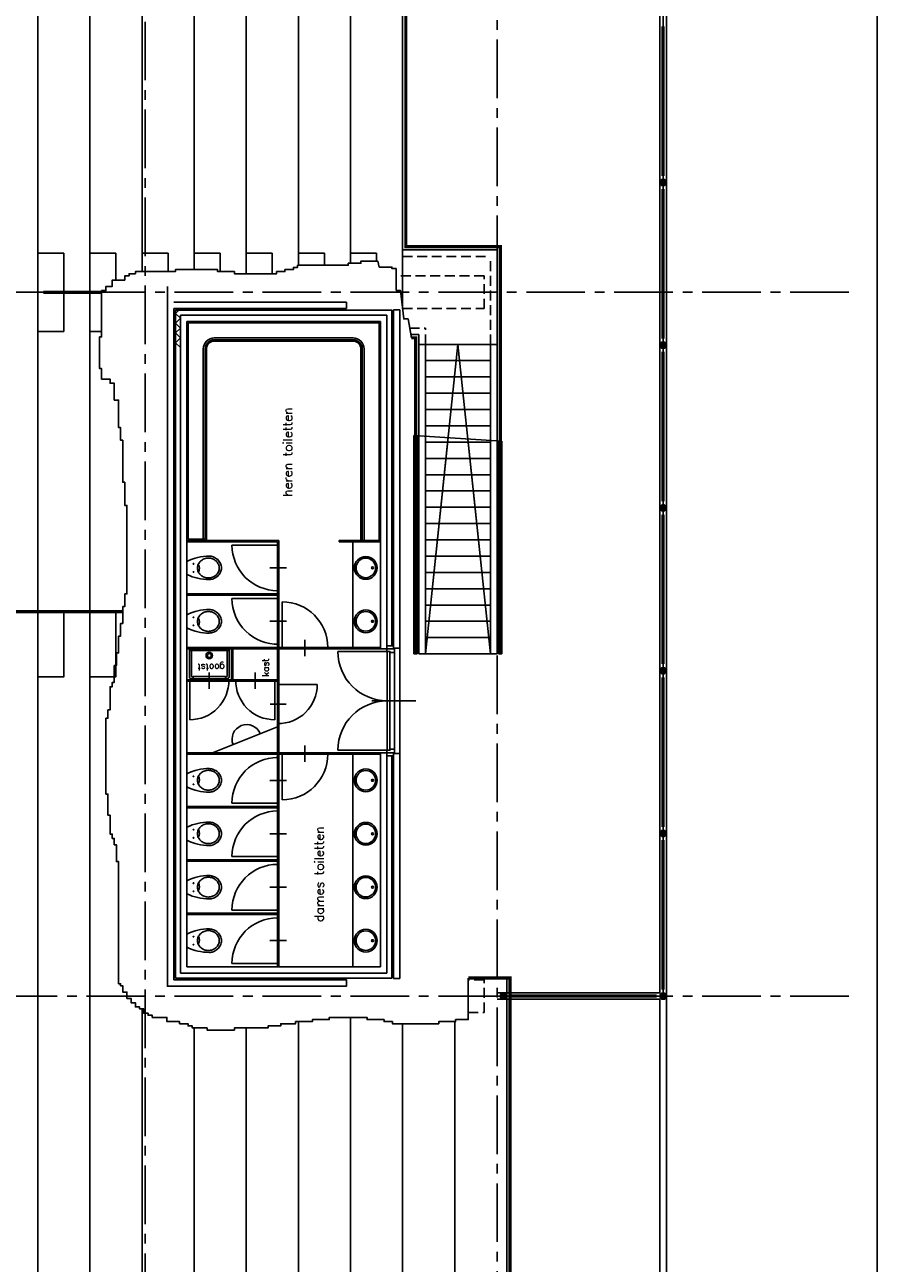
# Model space of a CAD drawing. Extents: x 2980 to 201049, y 2980 to 157420.
# Tile 42 of 78: x 25850 to 38937, y 96200 to 115204. Entities that reach past the tile are written whole.
import ezdxf

# ---------------------------------------------------------------- set-up
doc = ezdxf.new("R2010")
doc.units = 0
doc.header["$LTSCALE"] = 1200
doc.linetypes.add('CENTER2', pattern=[1.125, 0.75, -0.125, 0.125, -0.125])
doc.linetypes.add('HIDDEN2', pattern=[0.1875, 0.125, -0.0625])
doc.layers.add('CIVIEL', color=8, linetype='CONTINUOUS')
doc.layers.add('STRAMIENLIJNEN', color=9, linetype='CENTER2')
doc.styles.add('VAR', font='ROMANS')

msp = doc.modelspace()

# ---------------------------------------------------------------- linework, layer by layer
at = {"layer": 'CIVIEL'}
for p, q in [((31650, 111750), (33100, 111750)), ((33100, 105550), (33100, 111750)), ((26450, 111700), (26050, 111700)), ((26450, 110500), (26450, 111700)), ((27250, 111700), (26850, 111700)), ((27250, 111286.6091), (27250, 111700)), ((28050, 111700), (27650, 111700)), ((28050, 111415.92009), (28050, 111700)), ((28850, 111700), (28450, 111700)), ((28850, 111415.92009), (28850, 111700)), ((29650, 111700), (29250, 111700)), ((29650, 111383.59234), (29650, 111700)), ((30450, 111700), (30050, 111700)), ((30450, 111512.90298), (30450, 111700)), ((31250, 111700), (30850, 111700)), ((31250, 111577.55847), (31250, 111700)), ((30787.74389, 110950), (30787.74389, 110850)), ((31510, 110830), (31610, 110830)), ((28240, 100650), (28240, 110750)), ((28240, 110750), (31410, 110750)), ((28340, 110650), (28340, 100750)), ((31310, 110650), (28340, 110650)), ((31310, 105630), (31310, 110650)), ((31410, 110750), (31410, 105630)), ((26050, 110500), (26450, 110500)), ((26850, 110500), (27030.40352, 110500)), ((31776.10357, 110450), (31900, 110450)), ((31900, 105550), (31900, 110450)), ((31900, 110300), (33100, 110300)), ((32000, 105550), (32500, 110300)), ((32000, 105550), (32000, 110300)), ((32500, 110300), (33000, 105550)), ((33000, 105550), (33000, 110300)), ((32000, 110050), (33000, 110050)), ((32000, 109800), (33000, 109800)), ((32000, 109550), (33000, 109550)), ((32000, 109300), (33000, 109300)), ((31825, 105550), (31825, 108903.38358)), ((31825, 108903.38358), (33175, 108813.89495)), ((31875, 105550), (31875, 108900.06919)), ((31900, 105550), (31900, 108898.41199)), ((32000, 109050), (33000, 109050)), ((32000, 105550), (32000, 108891.7832)), ((32000, 105550), (32349.32915, 108868.62692)), ((32000, 108800), (33000, 108800)), ((32000, 108800), (33000, 108800)), ((32652.78829, 108848.51125), (33000, 105550)), ((33000, 105550), (33000, 108825.49533)), ((33100, 105550), (33100, 108818.86654)), ((32000, 108550), (33000, 108550)), ((32000, 108550), (33000, 108550)), ((32000, 108300), (33000, 108300)), ((32000, 108300), (33000, 108300)), ((32000, 108050), (33000, 108050)), ((32000, 108050), (33000, 108050)), ((32000, 107800), (33000, 107800)), ((32000, 107800), (33000, 107800)), ((32000, 107550), (33000, 107550)), ((32000, 107550), (33000, 107550)), ((29751, 107290), (28340, 107290)), ((29731, 107270), (28340, 107270)), ((29751, 107220), (29031, 107220)), ((29731, 107270), (29731, 100750)), ((29751, 107290), (29751, 100750)), ((30676, 107270), (30676, 107290)), ((31310, 107290), (30676, 107290)), ((31310, 107270), (30676, 107270)), ((30885, 105650), (30885, 107270)), ((32000, 107300), (33000, 107300)), ((32000, 107300), (33000, 107300)), ((32000, 107050), (33000, 107050)), ((32000, 107050), (33000, 107050)), ((28340, 106770), (28340, 106970)), ((29866.65181, 106870), (29614.05541, 106870)), ((32000, 106800), (33000, 106800)), ((32000, 106800), (33000, 106800)), ((29731, 106470), (28340, 106470)), ((29731, 106450), (28340, 106450)), ((29731, 106520), (29751, 106520)), ((32000, 106550), (33000, 106550)), ((32000, 106550), (33000, 106550)), ((29751, 106400), (29031, 106400)), ((29801, 105630), (29801, 106350)), ((32000, 106300), (33000, 106300)), ((32000, 106300), (33000, 106300)), ((28340, 105950), (28340, 106150)), ((29866.65181, 106050), (29614.05541, 106050)), ((32000, 106050), (33000, 106050)), ((32000, 106050), (33000, 106050)), ((29731, 105700), (29711, 105700)), ((30151, 105514.34819), (30151, 105766.94459)), ((32000, 105800), (33000, 105800)), ((32000, 105800), (33000, 105800)), ((31310, 105650), (28340, 105650)), ((31310, 105630), (28340, 105630)), ((29025.5, 105150), (29025.5, 105630)), ((29045.5, 105150), (29045.5, 105630)), ((31415, 105588), (30657, 105588)), ((31310, 105630), (31410, 105630)), ((31415, 105588), (31415, 104072)), ((31455, 105588), (31455, 104072)), ((31524, 105573), (31524, 104087)), ((31610, 105640), (31610, 104020)), ((31875, 105550), (31825, 105550)), ((31900, 105550), (33100, 105550)), ((31900, 105550), (33100, 105550)), ((33125, 105550), (33175, 105550)), ((29731, 105150), (28340, 105150)), ((29731, 105130), (28340, 105130)), ((28382.98562, 105150), (28382.98562, 104540)), ((28682.98562, 105263.29139), (28682.98562, 105016.11924)), ((29388.01438, 105263.29139), (29388.01438, 105016.11924)), ((29688.01438, 105150), (29688.01438, 104540)), ((29731, 105080), (30341, 105080)), ((29617.70861, 104780), (29864.88076, 104780)), ((31178.21218, 104830), (31851.0224, 104830)), ((29731, 104430), (28731.38101, 104030)), ((30151, 104145.65181), (30151, 103893.05541)), ((31310, 104030), (28340, 104030)), ((31310, 104010), (28340, 104010)), ((29731, 103960), (29711, 103960)), ((29731, 103960), (29751, 103960)), ((29801, 104030), (29801, 103310)), ((31415, 104072), (30657, 104072)), ((30885, 100750), (30885, 104010)), ((31310, 104030), (31310, 100750)), ((31310, 104030), (31410, 104030)), ((31410, 100650), (31410, 104030)), ((28340, 103710), (28340, 103510)), ((29866.65181, 103610), (29614.05541, 103610)), ((29731, 103210), (28340, 103210)), ((29751, 103260), (29031, 103260)), ((29731, 103190), (28340, 103190)), ((29731, 103140), (29751, 103140)), ((28340, 102890), (28340, 102690)), ((29866.65181, 102790), (29614.05541, 102790)), ((29751, 102440), (29031, 102440)), ((29731, 102390), (28340, 102390)), ((29731, 102370), (28340, 102370)), ((29731, 102320), (29751, 102320)), ((28340, 102070), (28340, 101870)), ((29866.65181, 101970), (29614.05541, 101970)), ((29731, 101570), (28340, 101570)), ((29731, 101550), (28340, 101550)), ((29751, 101620), (29031, 101620)), ((29731, 101500), (29751, 101500)), ((28340, 101250), (28340, 101050)), ((29866.65181, 101150), (29614.05541, 101150)), ((28340, 100750), (31310, 100750)), ((29751, 100800), (29031, 100800)), ((28240, 100650), (31410, 100650)), ((33100, 100350), (35600, 100350)), ((33100, 100300), (35650, 100300)), ((33100, 100250), (35600, 100250))]:
    msp.add_line(p, q, dxfattribs=at)
at = {"layer": 'CIVIEL', "linetype": 'HIDDEN2'}
for p, q in [((31650, 111650), (33000, 111650)), ((33000, 110300), (33000, 111650)), ((31758.27414, 110550), (32000, 110550)), ((32000, 110300), (32000, 110550)), ((33000, 110550), (33000, 110539.31432))]:
    msp.add_line(p, q, dxfattribs=at)
at = {"layer": 'CIVIEL', "linetype": 'CONTINUOUS'}
for p, q in [((28377.75, 105200), (28377.75, 105620)), ((28387.75, 105630), (28977.75, 105630)), ((28387.75, 105600), (28977.75, 105600)), ((28407.75, 105210), (28407.75, 105590)), ((28407.75, 105210), (28407.75, 105590)), ((28957.75, 105590), (28957.75, 105210)), ((28957.75, 105590), (28957.75, 105210)), ((28987.75, 105620.00002), (28987.75, 105200)), ((28433.22123, 105170), (28407.75, 105170)), ((28433.22123, 105200), (28417.75, 105200)), ((28433.22123, 105200), (28417.75, 105200)), ((28433.22123, 105205.32656), (28433.22123, 105165.11176)), ((28932.75, 105205.32656), (28433.22123, 105205.32656)), ((28433.22123, 105165.11176), (28932.75, 105165.11176)), ((28932.75, 105165.11176), (28932.75, 105205.32656)), ((28947.75, 105200), (28932.75, 105200)), ((28947.75, 105200), (28932.75, 105200)), ((28957.75, 105170), (28932.75, 105170))]:
    msp.add_line(p, q, dxfattribs=at)
at = {"layer": 'CIVIEL'}
for points in [[(36023.54103, 134350), (31447.64151, 132454.60036), (27945.39964, 128952.35849), (26050, 124376.45897), (26050, 43823.54103), (27945.39964, 39247.64151), (31447.64151, 35745.39964), (36023.54103, 33850), (38730, 33850)], [(36182.67092, 133550), (31900.80511, 131776.39311), (28623.60689, 128499.19489), (26850, 124217.32908), (26850, 43982.67092), (28623.60689, 39700.80511), (31900.80511, 36423.60689), (36182.67092, 34650), (38730, 34650)], [(36341.80081, 132750), (32353.9687, 131098.18586), (29301.81414, 128046.0313), (27650, 124058.19919), (27650, 111415.92009)], [(30160.26135, 127773.10765), (29980.0214, 127592.8677), (28450, 123899.06929), (28450, 111448.24784)], [(29250, 111383.59234), (29250, 123739.9394)], [(30050, 111512.90298), (30050, 123580.8095)], [(30850, 111545.23073), (30850, 123421.67961)], [(31650, 110850.36482), (31650, 123262.54972)], [(35700, 50420.1491), (38936.59143, 49765.18604), (38936.59143, 118423.64896), (35700, 117779.8509), (35700, 50420.1491)], [(35600, 100350), (35600, 117770.00176)], [(35650, 100300), (35650, 117774.92633)], [(35700, 50420.1491), (35700, 117779.8509)], [(28040, 111185.65542), (28040, 100450), (30787.74389, 100450), (30787.74389, 100550), (28140, 100550), (28140, 110850), (30787.74389, 110850)], [(30787.74389, 110950), (28140, 110950)], [(28215, 110825), (28165, 110775), (28240, 110700), (28165, 110625), (28240, 110550), (28165, 110475), (28240, 110400), (28165, 110325), (28240, 110250)], [(31485, 103985), (31485, 100575), (28165, 100575), (28165, 110825), (31485, 110825), (31485, 105675)], [(31510, 110830), (31510, 105640), (31610, 105640), (31610, 110830)], [(33125, 108817.20934), (33125, 105550)], [(33175, 108813.89495), (33175, 105550)], [(26050, 105200), (26450, 105200), (26450, 106200), (26050, 106200)], [(26850, 105200), (27250, 105200), (27250, 106200), (26850, 106200)], [(31610, 100570), (31610, 104020), (31510, 104020), (31510, 100570)], [(31510, 100570), (31610, 100570)], [(33250, 100550), (33250, 45255.71007), (34049.26491, 43326.11389), (34229.50486, 43145.87393)], [(35600, 50429.99824), (35600, 100250)], [(27650, 100101.22795), (27650, 44141.80081), (29301.81414, 40153.9687), (32353.9687, 37101.81414), (36341.80081, 35450), (38730, 35450)], [(30850, 44778.32039), (30850, 99971.91695)], [(28450, 99810.27857), (28450, 44300.93071), (29980.0214, 40607.1323), (30160.26135, 40426.89235)], [(29250, 44460.0606), (29250, 99810.27857)], [(30050, 44619.1905), (30050, 99907.26182)], [(31650, 44937.45028), (31650, 99874.93407)], [(32450, 45096.58018), (32450, 99907.26182)]]:
    msp.add_lwpolyline(points, dxfattribs=at)
at = {"layer": 'CIVIEL', "const_width": 50}
for points in [[(31850, 116350), (31850, 121200), (31700, 121200), (31700, 111800), (33150, 111800), (33150, 105550)], [(35649.57603, 112882.10153), (35649.57576, 115178.51958)], [(35649.5763, 110385.68348), (35649.57603, 112682.10153)], [(31785.01828, 110400), (31850, 110400), (31850, 105550)], [(35649.57657, 107889.26543), (35649.5763, 110185.68348)], [(35649.57684, 105392.84738), (35649.57657, 107689.26543)], [(27353.88642, 106200), (21070, 106200)], [(35649.57712, 102896.42934), (35649.57684, 105192.84738)], [(35649.57739, 100400), (35649.57712, 102696.42934)], [(38750, 36300), (36510.87633, 36300), (32835.45503, 37822.40935), (30238.6973, 40419.16708), (34307.94081, 43138.14867), (34091.65286, 43354.43661), (33300, 45265.65569), (33300, 100575), (32659.00449, 100575)], [(35549.57739, 100300), (33300, 100300)]]:
    msp.add_lwpolyline(points, dxfattribs=at)
at = {"layer": 'CIVIEL', "const_width": 49.75}
for points in [[(35624.9338, 112777.19989, -1), (35674.21826, 112787.00317, -1)], [(35624.93407, 110280.78184, -1), (35674.21853, 110290.58513, -1)], [(35624.93434, 107784.36379, -1), (35674.2188, 107794.16708, -1)], [(35624.93461, 105287.94574, -1), (35674.21907, 105297.74903, -1)], [(35624.93489, 102791.52769, -1), (35674.21935, 102801.33098, -1)], [(33204.90164, 100275.35777, -1), (33195.09836, 100324.64223, -1)], [(35624.93516, 100304.90164, 1), (35674.21962, 100295.09836, 1)]]:
    msp.add_lwpolyline(points, format="xyb", close=True, dxfattribs=at)
at = {"layer": 'CIVIEL', "linetype": 'HIDDEN2'}
for points in [[(31650.04245, 110850), (32900, 110850), (32900, 111350), (31552.01208, 111350)], [(32659.00449, 100050), (32900, 100050), (32900, 100550), (32659.00449, 100550)]]:
    msp.add_lwpolyline(points, dxfattribs=at)
at = {"layer": 'CIVIEL', "const_width": 50, "flags": 128}
msp.add_lwpolyline([(27030.40352, 111100), (26136.18348, 111100)], dxfattribs=at)
at = {"layer": 'CIVIEL'}
for points in [[(28360, 109487.833), (28360, 110630, -0.1606200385)], [(28360, 110630), (29762.5, 110630, -0.3965970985)], [(31290, 110630), (29762.5, 110630, 0.3641423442)], [(31290, 107290), (31290, 110630, 0.1108150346)], [(28590, 109487.833), (28590, 110230, -0.4142135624), (28760, 110400), (29762.5, 110400, -0.1985472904)], [(28620, 109487.833), (28620, 110230, -0.4142135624), (28760, 110370), (29762.5, 110370, -0.1954918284)], [(28640, 107290), (28640, 109487.833), (28640, 110230, -0.4142135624), (28760, 110350), (29509, 110350), (29762.5, 110350), (30016, 110350), (30890, 110350, -0.4142135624), (31010, 110230), (31010, 107290)], [(31060, 107290), (31060, 110230, 0.4142135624), (30890, 110400), (29762.5, 110400, 0.1403918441)], [(31030, 107290), (31030, 110230, 0.4142135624), (30890, 110370), (29762.5, 110370, 0.1374604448)], [(28360, 109487.833), (28360, 107310, 0.0842373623)], [(28590, 109487.833), (28590, 107310, 0.2172347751)], [(28620, 109487.833), (28620, 107310, 0.2172347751)], [(28360, 107310), (28620, 107310, 0.3965970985)]]:
    msp.add_lwpolyline(points, format="xyb", dxfattribs=at)
for points in [[(31410, 105630), (31510, 105630), (31510, 105675), (31410, 105675)], [(31410, 105588), (31455, 105588), (31455, 105573), (31524, 105573), (31524, 105640), (31510, 105640), (31510, 105630), (31410, 105630)], [(31410, 104072), (31455, 104072), (31455, 104087), (31524, 104087), (31524, 104020), (31510, 104020), (31510, 104030), (31410, 104030)], [(31410, 104030), (31510, 104030), (31510, 103985), (31410, 103985)]]:
    msp.add_lwpolyline(points, close=True, dxfattribs=at)
at = {"layer": 'CIVIEL', "linetype": 'CONTINUOUS'}
for points in [[(28668.96352, 103764.18692, -0.0905392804), (28733.59335, 103752.38711, -0.0948341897), (28787.09927, 103719.56209, -0.1016155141), (28823.56347, 103669.4329, -0.1069921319), (28836.03271, 103611.82823, -0.1069921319), (28823.56347, 103554.22356, -0.1016155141), (28787.09927, 103504.09437, -0.0948341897), (28733.59335, 103471.26934, -0.0905392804), (28668.96352, 103459.46954, -0.0905392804), (28604.33369, 103471.26934, -0.0948341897), (28550.82777, 103504.09437, -0.1016155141), (28514.36357, 103554.22356, -0.1069921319), (28501.89434, 103611.82823, -0.1069921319), (28514.36357, 103669.4329, -0.1016155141), (28550.82777, 103719.56209, -0.0948341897), (28604.33369, 103752.38711, -0.0905392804)], [(28668.96352, 102944.18692, -0.0905392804), (28733.59335, 102932.38711, -0.0948341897), (28787.09927, 102899.56209, -0.1016155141), (28823.56347, 102849.4329, -0.1069921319), (28836.03271, 102791.82823, -0.1069921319), (28823.56347, 102734.22356, -0.1016155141), (28787.09927, 102684.09437, -0.0948341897), (28733.59335, 102651.26934, -0.0905392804), (28668.96352, 102639.46954, -0.0905392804), (28604.33369, 102651.26934, -0.0948341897), (28550.82777, 102684.09437, -0.1016155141), (28514.36357, 102734.22356, -0.1069921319), (28501.89434, 102791.82823, -0.1069921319), (28514.36357, 102849.4329, -0.1016155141), (28550.82777, 102899.56209, -0.0948341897), (28604.33369, 102932.38711, -0.0905392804)], [(28668.96352, 102124.18692, -0.0905392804), (28733.59335, 102112.38711, -0.0948341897), (28787.09927, 102079.56209, -0.1016155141), (28823.56347, 102029.4329, -0.1069921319), (28836.03271, 101971.82823, -0.1069921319), (28823.56347, 101914.22356, -0.1016155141), (28787.09927, 101864.09437, -0.0948341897), (28733.59335, 101831.26934, -0.0905392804), (28668.96352, 101819.46954, -0.0905392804), (28604.33369, 101831.26934, -0.0948341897), (28550.82777, 101864.09437, -0.1016155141), (28514.36357, 101914.22356, -0.1069921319), (28501.89434, 101971.82823, -0.1069921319), (28514.36357, 102029.4329, -0.1016155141), (28550.82777, 102079.56209, -0.0948341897), (28604.33369, 102112.38711, -0.0905392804)], [(28668.96352, 101304.18692, -0.0905392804), (28733.59335, 101292.38711, -0.0948341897), (28787.09927, 101259.56209, -0.1016155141), (28823.56347, 101209.4329, -0.1069921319), (28836.03271, 101151.82823, -0.1069921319), (28823.56347, 101094.22356, -0.1016155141), (28787.09927, 101044.09437, -0.0948341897), (28733.59335, 101011.26934, -0.0905392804), (28668.96352, 100999.46954, -0.0905392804), (28604.33369, 101011.26934, -0.0948341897), (28550.82777, 101044.09437, -0.1016155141), (28514.36357, 101094.22356, -0.1069921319), (28501.89434, 101151.82823, -0.1069921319), (28514.36357, 101209.4329, -0.1016155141), (28550.82777, 101259.56209, -0.0948341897), (28604.33369, 101292.38711, -0.0905392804)]]:
    msp.add_lwpolyline(points, format="xyb", close=True, dxfattribs=at)
for points in [[(28681.76159, 103789.68795, -0.0760922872), (28747.48097, 103776.02752, -0.0942731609), (28811.42136, 103737.27922, -0.1020133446), (28855.11814, 103677.93062, -0.1082535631), (28870, 103610, -0.1082535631), (28855.11814, 103542.06938, -0.1020133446), (28811.42136, 103482.72078, -0.0942731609), (28741.54772, 103440.3769, -0.0894458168), (28681.76159, 103429.5954, -0.0275268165)], [(28681.76159, 102969.68795, -0.0760922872), (28747.48097, 102956.02752, -0.0942731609), (28811.42136, 102917.27922, -0.1020133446), (28855.11814, 102857.93062, -0.1082535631), (28870, 102790, -0.1082535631), (28855.11814, 102722.06938, -0.1020133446), (28811.42136, 102662.72078, -0.0942731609), (28741.54772, 102620.3769, -0.0894458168), (28681.76159, 102609.5954, -0.0275268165)], [(28681.76159, 102149.68795, -0.0760922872), (28747.48097, 102136.02752, -0.0942731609), (28811.42136, 102097.27922, -0.1020133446), (28855.11814, 102037.93062, -0.1082535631), (28870, 101970, -0.1082535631), (28855.11814, 101902.06938, -0.1020133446), (28811.42136, 101842.72078, -0.0942731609), (28741.54772, 101800.3769, -0.0894458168), (28681.76159, 101789.5954, -0.0275268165)], [(28681.76159, 101329.68795, -0.0760922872), (28747.48097, 101316.02752, -0.0942731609), (28811.42136, 101277.27922, -0.1020133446), (28855.11814, 101217.93062, -0.1082535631), (28870, 101150, -0.1082535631), (28855.11814, 101082.06938, -0.1020133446), (28811.42136, 101022.72078, -0.0942731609), (28741.54772, 100980.3769, -0.0894458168), (28681.76159, 100969.5954, -0.0275268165)]]:
    msp.add_lwpolyline(points, format="xyb", dxfattribs=at)
at = {"layer": 'CIVIEL'}
for centre, radius in [((35649.57603, 112782.10153), 50), ((35649.5763, 110285.68348), 50), ((35649.57657, 107789.26543), 50), ((31085, 106870), 175), ((31085, 106870), 150), ((31188.3449, 106870), 15), ((31085, 106050), 175), ((31085, 106050), 150), ((31188.3449, 106050), 15), ((35649.57684, 105292.84738), 50), ((31085, 103610), 175), ((31085, 103610), 150), ((31188.3449, 103610), 15), ((31085, 102790), 175), ((31085, 102790), 150), ((35649.57712, 102796.42934), 50), ((31188.3449, 102790), 15), ((31085, 101970), 175), ((31085, 101970), 150), ((31188.3449, 101970), 15), ((31085, 101150), 175), ((31085, 101150), 150), ((31188.3449, 101150), 15), ((33200, 100300), 50), ((35649.57739, 100300), 50)]:
    msp.add_circle(centre, radius, dxfattribs=at)
at = {"layer": 'CIVIEL', "linetype": 'CONTINUOUS'}
for centre, radius in [((28440, 106931.58107), 4.91136), ((28440, 106808.41893), 4.91136), ((28440, 106111.58107), 4.91136), ((28440, 105988.41893), 4.91136), ((28682.75, 105525), 50), ((28682.75, 105525), 30), ((28440, 103671.58107), 4.91136), ((28440, 103548.41893), 4.91136), ((28440, 102851.58107), 4.91136), ((28440, 102728.41893), 4.91136), ((28440, 102031.58107), 4.91136), ((28440, 101908.41893), 4.91136), ((28440, 101211.58107), 4.91136), ((28440, 101088.41893), 4.91136)]:
    msp.add_circle(centre, radius, dxfattribs=at)
at = {"layer": 'CIVIEL'}
for centre, radius, start, end in [((29731, 107220), 700, 180, 270), ((28681.76159, 106283.86956), 766.53504, 90, 116.477896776), ((28681.76159, 107456.13044), 766.53504, 243.522103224, 270), ((29731, 106400), 700, 180, 271.637245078), ((29801, 105650), 700, 0, 90), ((28681.76159, 105463.86956), 766.53504, 90, 116.477896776), ((28681.76159, 106636.13044), 766.53504, 243.522103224, 270), ((31415, 105588), 758, 180, 270), ((28382.98562, 105140), 600, 270, 0.954973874), ((29688.01438, 105140), 600, 179.045026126, 270), ((29741, 105080), 600, 269.045026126, 0), ((31415, 104072), 758, 90, 180), ((29257.83093, 104240.66023), 225, 21.808939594, 201.808939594), ((29731, 103260), 700, 90, 180), ((29801, 104010), 700, 270, 360), ((28681.76159, 103023.86956), 766.53504, 90, 116.477896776), ((28681.76159, 104196.13044), 766.53504, 243.522103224, 270), ((29731, 102440), 700, 90, 180), ((28681.76159, 102203.86956), 766.53504, 90, 116.477896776), ((28681.76159, 103376.13044), 766.53504, 243.522103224, 270), ((29731, 101620), 700, 90, 180), ((28681.76159, 101383.86956), 766.53504, 90, 116.477896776), ((28681.76159, 102556.13044), 766.53504, 243.522103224, 270), ((29731, 100800), 700, 90, 180), ((28681.76159, 100563.86956), 766.53504, 90, 116.477896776), ((28681.76159, 101736.13044), 766.53504, 243.522103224, 270)]:
    msp.add_arc(centre, radius, start, end, dxfattribs=at)
at = {"layer": 'CIVIEL', "linetype": 'CONTINUOUS'}
for centre, radius, start, end in [((28663.33516, 106852.53545), 166.96741, 110.693653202, 132.363241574), ((28668.96352, 106837.63545), 182.89501, 90, 110.693653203), ((28668.96352, 106837.63545), 182.89501, 69.306346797, 90), ((28681.76159, 106879.24925), 171.15535, 69.554936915, 90), ((28674.59188, 106852.53545), 166.96741, 47.636758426, 69.306346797), ((28665.19211, 106834.80228), 218.59037, 48.012787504, 69.554936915), ((28689.34011, 106861.63339), 182.49281, 24.713650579, 48.012787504), ((28641.18839, 106868.17177), 139.29405, 155.572137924, 180), ((28641.18839, 106868.17177), 139.29405, 180, 204.427862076), ((28406.5579, 106859.56691), 123.54347, 333.597423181, 30.594619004), ((28654.65275, 106862.05617), 154.08221, 132.363241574, 155.572137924), ((28654.65275, 106874.28737), 154.08221, 204.427862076, 227.636758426), ((28683.27429, 106862.05617), 154.08221, 24.427862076, 47.636758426), ((28683.27429, 106874.28737), 154.08221, 312.363241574, 335.572137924), ((28696.73865, 106868.17177), 139.29405, 0, 24.427862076), ((28696.73865, 106868.17177), 139.29405, 335.572137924, 360), ((28707.51902, 106870), 162.48098, 0, 24.713650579), ((28707.51902, 106870), 162.48098, 335.286349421, 360), ((28663.33516, 106883.80809), 166.96741, 227.636758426, 249.306346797), ((28668.96352, 106898.70809), 182.89501, 249.306346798, 270), ((28668.96352, 106898.70809), 182.89501, 270, 290.693653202), ((28670, 106911.81204), 221.81204, 273.039536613, 290.445063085), ((28674.59188, 106883.80809), 166.96741, 290.693653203, 312.363241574), ((28677.60902, 106891.40115), 200.02898, 290.445063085, 311.987212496), ((28689.34011, 106878.36661), 182.49281, 311.987212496, 335.286349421), ((28641.18839, 106048.17177), 139.29405, 155.572137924, 180), ((28641.18839, 106048.17177), 139.29405, 180, 204.427862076), ((28406.5579, 106039.56691), 123.54347, 333.597423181, 30.594619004), ((28654.65275, 106042.05617), 154.08221, 132.363241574, 155.572137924), ((28663.33516, 106032.53545), 166.96741, 110.693653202, 132.363241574), ((28668.96352, 106017.63545), 182.89501, 90, 110.693653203), ((28668.96352, 106017.63545), 182.89501, 69.306346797, 90), ((28681.76159, 106059.24925), 171.15535, 69.554936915, 90), ((28674.59188, 106032.53545), 166.96741, 47.636758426, 69.306346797), ((28665.19211, 106014.80228), 218.59037, 48.012787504, 69.554936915), ((28683.27429, 106042.05617), 154.08221, 24.427862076, 47.636758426), ((28689.34011, 106041.63339), 182.49281, 24.713650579, 48.012787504), ((28696.73865, 106048.17177), 139.29405, 0, 24.427862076), ((28696.73865, 106048.17177), 139.29405, 335.572137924, 360), ((28707.51902, 106050), 162.48098, 0, 24.713650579), ((28707.51902, 106050), 162.48098, 335.286349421, 360), ((28654.65275, 106054.28737), 154.08221, 204.427862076, 227.636758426), ((28663.33516, 106063.80809), 166.96741, 227.636758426, 249.306346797), ((28668.96352, 106078.70809), 182.89501, 249.306346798, 270), ((28668.96352, 106078.70809), 182.89501, 270, 290.693653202), ((28670, 106091.81204), 221.81204, 273.039536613, 290.445063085), ((28674.59188, 106063.80809), 166.96741, 290.693653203, 312.363241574), ((28677.60902, 106071.40115), 200.02898, 290.445063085, 311.987212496), ((28683.27429, 106054.28737), 154.08221, 312.363241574, 335.572137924), ((28689.34011, 106058.36661), 182.49281, 311.987212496, 335.286349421), ((28387.75, 105620), 10, 90, 180), ((28387.75, 105610), 10, 180, 270), ((28417.75, 105590), 10, 90, 180), ((28947.75, 105590), 10, 0, 90), ((28977.75, 105620), 10, 0, 90), ((28977.75, 105610), 10, 270, 0), ((28407.75, 105200), 30, 180, 270), ((28417.75, 105210), 10, 180, 270), ((28947.75, 105210), 10, 270, 0), ((28957.75, 105200), 30, 270, 0), ((28406.5579, 103620.43309), 123.54347, 329.405380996, 26.402576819), ((28406.5579, 102800.43309), 123.54347, 329.405380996, 26.402576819), ((28406.5579, 101980.43309), 123.54347, 329.405380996, 26.402576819), ((28406.5579, 101160.43309), 123.54347, 329.405380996, 26.402576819)]:
    msp.add_arc(centre, radius, start, end, dxfattribs=at)
at = {"layer": 'STRAMIENLIJNEN'}
for p, q in [((27700, 44151.74643), (27700, 124048.25357)), ((33100, 45225.87322), (33100, 122974.12678)), ((38500, 111100), (4300, 111100)), ((38500, 100300), (4300, 100300))]:
    msp.add_line(p, q, dxfattribs=at)
at = {"layer": 'STRAMIENLIJNEN', "linetype": 'CONTINUOUS'}
msp.add_lwpolyline([(31785.01828, 110400), (31733.43436, 110689.31897), (31668.73824, 110689.31897), (31617.71728, 111127.81865), (31553.02059, 111127.81865), (31551.49722, 111463.429), (31486.80052, 111463.429), (31486.80052, 111485.1527), (31292.71101, 111485.1527), (31268.02871, 111577.55847), (31009.2425, 111577.55847), (31009.2425, 111545.23073), (30815.15242, 111545.23073), (30815.15242, 111512.90298), (30038.7938, 111512.90298), (30038.7938, 111480.57523), (29974.09711, 111480.57523), (29974.09711, 111448.24784), (29844.70429, 111448.24784), (29844.70429, 111415.92009), (29715.3109, 111415.92009), (29715.3109, 111383.59234), (29068.3451, 111383.59234), (29068.3451, 111415.92009), (28809.55889, 111415.92009), (28809.55889, 111448.24784), (28162.59367, 111448.24784), (28162.59367, 111415.92009), (27547.97593, 111415.92009), (27547.97593, 111383.59234), (27450.93117, 111383.59234), (27450.93117, 111351.2646), (27386.23448, 111351.2646), (27386.23448, 111286.6091), (27192.14497, 111286.6091), (27192.14497, 111189.62621), (27095.10021, 111189.62621), (27095.10021, 111124.97072), (27030.40352, 111124.97072), (27030.40352, 110413.76169), (26998.05546, 110413.76169), (26998.05546, 109928.84619), (27030.40352, 109928.84619), (27030.40352, 109767.2078), (27159.79691, 109767.2078), (27159.79691, 109702.55231), (27224.49303, 109702.55231), (27224.49303, 109443.93068), (27289.18972, 109443.93068), (27289.18972, 109023.67067), (27321.53836, 109023.67067), (27321.53836, 108829.70454), (27353.88642, 108829.70454), (27353.88642, 108183.15065), (27386.23448, 108183.15065), (27386.23448, 107827.54614), (27418.58312, 107827.54614), (27418.58312, 106469.78323), (27386.23448, 106469.78323), (27386.23448, 106275.8171), (27353.88642, 106275.8171), (27353.88642, 106017.19547), (27321.53836, 106017.19547), (27321.53836, 105823.22934), (27289.18972, 105823.22934), (27289.18972, 105564.60771), (27256.84166, 105564.60771), (27256.84166, 105370.64158), (27224.49303, 105370.64158), (27224.49303, 105112.01995), (27192.14497, 105112.01995), (27192.14497, 105047.36482), (27159.79691, 105047.36482), (27159.79691, 104691.75994), (27127.44827, 104691.75994), (27127.44827, 104562.44931), (27095.10021, 104562.44931), (27095.10021, 103398.65253), (27127.44827, 103398.65253), (27127.44827, 103075.3754), (27159.79691, 103075.3754), (27159.79691, 102784.42639), (27192.14497, 102784.42639), (27192.14497, 102719.77089), (27224.49303, 102719.77089), (27224.49303, 102622.78764), (27256.84166, 102622.78764), (27256.84166, 102364.16638), (27289.18972, 102364.16638), (27289.18972, 100489.16021), (27321.53836, 100489.16021), (27321.53836, 100456.83246), (27353.88642, 100456.83246), (27353.88642, 100359.84921), (27418.58312, 100359.84921), (27418.58312, 100262.86633), (27483.27981, 100262.86633), (27483.27981, 100198.21083), (27547.97593, 100198.21083), (27547.97593, 100133.55534), (27612.67262, 100133.55534), (27612.67262, 100101.22795), (27677.36932, 100101.22795), (27677.36932, 100036.57245), (27742.06602, 100036.57245), (27742.06602, 100004.2447), (27806.76213, 100004.2447), (27806.76213, 99971.91695), (28033.20028, 99971.91695), (28033.20028, 99907.26182), (28227.28979, 99907.26182), (28227.28979, 99874.93407), (28356.68318, 99874.93407), (28356.68318, 99842.60632), (28421.37988, 99842.60632), (28421.37988, 99810.27857), (28647.81744, 99810.27857), (28647.81744, 99777.95082), (29068.3451, 99777.95082), (29068.3451, 99810.27857), (29585.91809, 99810.27857), (29585.91809, 99842.60632), (29780.0076, 99842.60632), (29780.0076, 99874.93407), (30006.44574, 99874.93407), (30006.44574, 99907.26182), (30265.23195, 99907.26182), (30265.23195, 99939.58921), (30524.01815, 99939.58921), (30524.01815, 99971.91695), (31106.28726, 99971.91695), (31106.28726, 99939.58921), (31365.07346, 99939.58921), (31365.07346, 99907.26182), (31494.46628, 99907.26182), (31494.46628, 99874.93407), (32206.12877, 99874.93407), (32206.12877, 99907.26182), (32464.91498, 99907.26182), (32464.91498, 99939.58921), (32659.00449, 99939.58921), (32659.00449, 100575)], dxfattribs=at)

# ---------------------------------------------------------------- texts
at = {"layer": 'CIVIEL', "style": 'VAR'}
for s, height, rotation, p in [('heren toiletten', 140, 90, (29954.31898, 107961.53123)), ('gootst', 100, 180, (28921.61849, 105393.46839)), ('kast', 100, 90, (29595.56405, 105202.62256)), ('dames toiletten', 140, 90, (30439.96517, 101436.91604))]:
    msp.add_text(s, height=height, rotation=rotation, dxfattribs=at).set_placement(p)

doc.saveas('drawing.dxf')
